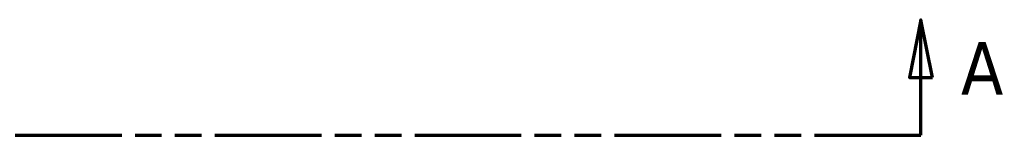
# Model space of a CAD drawing. Header units: millimetres. Extents: x 0 to 949, y -372 to 915.
# Tile 12 of 13: x 560 to 646, y 681 to 691. Entities that reach past the tile are written whole.
import ezdxf

# ---------------------------------------------------------------- set-up
doc = ezdxf.new("R2010")
doc.units = ezdxf.units.MM
doc.linetypes.add('DOUBLE_DASH_CHAIN', pattern=[1.2403, 0.6614, -0.0827, 0.1654, -0.0827, 0.1654, -0.0827])
doc.layers.add('Section Line (ANSI)', color=7, linetype='DOUBLE_DASH_CHAIN', lineweight=70)
doc.styles.add('Label Text (ANSI)', font='tahoma.ttf')

# ---------------------------------------------------------------- blocks, each defined once
blk = doc.blocks.new('2dTransSection0')
at = {"layer": 'Section Line (ANSI)', "linetype": 'Continuous'}
for p, q in [((638.37, 691.491), (637.37, 686.491)), ((638.37, 686.491), (638.37, 691.491)), ((639.37, 686.491), (638.37, 691.491)), ((637.37, 686.491), (639.37, 686.491)), ((638.37, 681.491), (638.37, 686.491)), ((629.123, 681.491), (638.37, 681.491))]:
    blk.add_line(p, q, dxfattribs=at)
at = {"layer": 'Section Line (ANSI)', "linetype": 'DOUBLE_DASH_CHAIN', "ltscale": 13.986884}
blk.add_line((247.468, 681.491), (638.37, 681.491), dxfattribs=at)
at = {"layer": 'Section Line (ANSI)', "linetype": 'Continuous', "flags": 128}
blk.add_lwpolyline([(639.37, 686.491), (638.37, 691.491), (637.37, 686.491), (639.37, 686.491)], dxfattribs=at)
at = {"layer": 'Section Line (ANSI)'}
blk.add_solid([(639.37, 686.491), (638.37, 691.491), (637.37, 686.491), (639.37, 686.491)], dxfattribs=at)
at = {"layer": 'Section Line (ANSI)', "insert": (641.841, 684.991), "char_height": 4.572, "attachment_point": 7, "style": 'Label Text (ANSI)'}
blk.add_mtext('A', dxfattribs=at)

msp = doc.modelspace()

# ---------------------------------------------------------------- block references
at = {"layer": 'Section Line (ANSI)'}
msp.add_blockref('2dTransSection0', (0, 0), dxfattribs=at)

doc.saveas('drawing.dxf')
